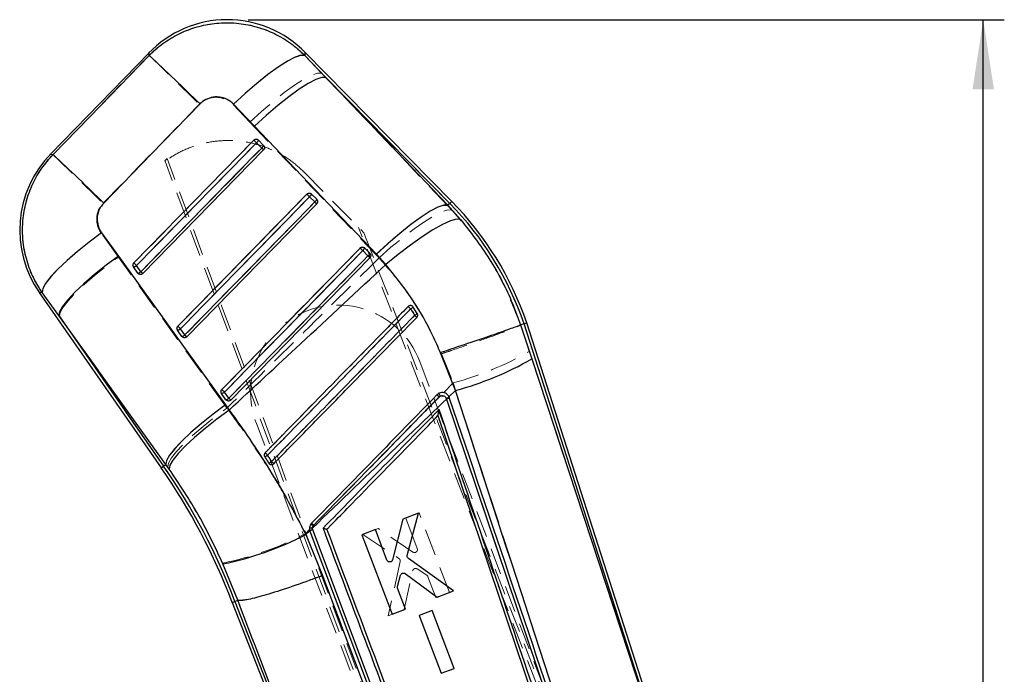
# Paper-space layout 'Folha2' of a CAD drawing. Header units: millimetres. Extents: x 0 to 500, y 59 to 259.
# Tile 16 of 24: x 254 to 301, y 228 to 259. Entities that reach past the tile are written whole.
import ezdxf

# ---------------------------------------------------------------- set-up
doc = ezdxf.new("R2010")
doc.units = ezdxf.units.MM
doc.linetypes.add('HIDDEN', pattern=[1.905, 1.27, -0.635])
doc.layers.add('FORMATO', color=179, linetype='Continuous')
doc.styles.add('SLDTEXTSTYLE0', font='TXT', dxfattribs={"width": 0.75})
doc.dimstyles.new('SLDDIMSTYLE9', dxfattribs={"dimtxt": 3.5, "dimasz": 3.302, "dimexe": 0, "dimexo": 0.0625, "dimgap": 0.875, "dimtad": 1, "dimdec": 0, "dimlfac": 2, "dimrnd": 1e-09, "dimzin": 12, "dimdsep": 46, "dimtxsty": 'SLDTEXTSTYLE0', "dimsah": 1, "dimcen": 0.09, "dimadec": 0, "dimazin": 3, "dimtfac": 1, "dimtofl": 0, "dimtmove": 0, "dimatfit": 3, "dimfxl": 0, "dimfrac": 2, "dimtolj": 1, "dimtzin": 12, "dimarcsym": 0})

# ---------------------------------------------------------------- blocks, each defined once
blk = doc.blocks.new('_D_15')
at = {"layer": 'FORMATO'}
for p, q in [((264.761, 259.468), (300.648, 259.468)), ((299.648, 146.015), (299.648, 259.468)), ((260.266, 146.015), (300.648, 146.015))]:
    blk.add_line(p, q, dxfattribs=at)
for points in [[(299.648, 259.468), (299.14, 256.166), (300.156, 256.166)], [(299.648, 146.015), (300.156, 149.317), (299.14, 149.317)]]:
    blk.add_solid(points, dxfattribs=at)
at = {"layer": 'FORMATO', "insert": (295.137, 192.963), "char_height": 3.5, "attachment_point": 1, "rotation": 90, "style": 'SLDTEXTSTYLE0'}
blk.add_mtext('227', dxfattribs=at)

psp = doc.layouts.new('Folha2')

# ---------------------------------------------------------------- linework, layer by layer
at = {"color": 7, "linetype": 'Continuous', "lineweight": 25}
for p, q in [((260.049, 257.899), (255.372, 253.087)), ((267.439, 257.775), (268.435, 256.729)), ((274.417, 250.844), (267.451, 257.922)), ((268.435, 256.729), (274.227, 250.657)), ((274.32, 250.749), (268.435, 256.729)), ((265.06, 254.409), (264.062, 255.452)), ((270.852, 248.339), (265.06, 254.409)), ((259.33, 247.923), (265.024, 253.751)), ((265.15, 253.627), (265.398, 253.375)), ((265.24, 253.753), (265.488, 253.501)), ((265.488, 253.501), (265.498, 253.489)), ((265.488, 253.288), (259.751, 247.417)), ((267.67, 251.066), (267.918, 250.814)), ((267.761, 251.192), (268.009, 250.94)), ((268.009, 250.727), (261.84, 244.413)), ((268.009, 250.94), (268.019, 250.928)), ((274.32, 250.749), (274.227, 250.657)), ((274.227, 250.657), (274.834, 249.985)), ((257.798, 249.353), (258.592, 248.248)), ((258.592, 248.248), (263.673, 241.185)), ((270.191, 248.504), (270.439, 248.252)), ((270.281, 248.63), (270.53, 248.378)), ((270.53, 248.378), (270.54, 248.366)), ((271.293, 247.848), (270.852, 248.339)), ((259.518, 247.436), (259.313, 247.731)), ((259.661, 247.504), (259.456, 247.799)), ((270.53, 248.165), (263.929, 241.41)), ((259.542, 247.409), (259.518, 247.436)), ((254.834, 246.524), (260.623, 238.2)), ((255.768, 245.419), (254.972, 246.523)), ((260.846, 238.355), (255.768, 245.419)), ((255.768, 245.419), (260.734, 238.278)), ((272.586, 245.828), (272.572, 245.846)), ((272.781, 245.52), (272.586, 245.828)), ((277.849, 245.031), (277.687, 244.977)), ((277.687, 244.977), (277.687, 244.977)), ((277.687, 244.977), (278.214, 243.361)), ((277.849, 245.031), (277.978, 245.074)), ((285.783, 220.346), (277.849, 245.031)), ((286.811, 217.592), (277.978, 245.074)), ((261.607, 244.432), (261.402, 244.728)), ((261.75, 244.5), (261.544, 244.796)), ((261.631, 244.406), (261.607, 244.432)), ((274.594, 241.867), (273.884, 243.657)), ((278.214, 243.361), (285.783, 220.346)), ((263.696, 241.429), (263.49, 241.724)), ((263.839, 241.497), (263.633, 241.792)), ((274.594, 241.867), (274.285, 241.57)), ((263.673, 241.185), (263.85, 240.936)), ((263.72, 241.402), (263.696, 241.429)), ((274.153, 241.482), (274.163, 241.452)), ((274.163, 241.452), (282.214, 217.593)), ((274.306, 241.522), (274.285, 241.57)), ((274.316, 241.492), (274.306, 241.522)), ((273.764, 240.67), (273.763, 240.671)), ((273.764, 240.67), (281.477, 217.799)), ((265.734, 238.415), (265.757, 238.387)), ((260.734, 238.278), (260.846, 238.355)), ((261.002, 238.136), (260.846, 238.355)), ((272.101, 235.758), (271.606, 233.826)), ((272.833, 236.037), (272.101, 235.758)), ((272.306, 234.036), (272.833, 236.037)), ((267.68, 235.21), (267.49, 235.027)), ((267.68, 235.21), (267.685, 235.193)), ((267.685, 235.193), (275.298, 214.936)), ((267.819, 235.257), (267.806, 235.332)), ((275.435, 215.002), (267.819, 235.257)), ((270.792, 235.26), (270.15, 235.016)), ((271.342, 233.812), (270.792, 235.26)), ((267.49, 235.027), (268.278, 233.077)), ((270.15, 235.016), (271.583, 231.244)), ((274.494, 232.351), (272.358, 233.889)), ((264.261, 231.903), (263.558, 233.634)), ((271.845, 232.562), (271.991, 233.096)), ((272.207, 233.172), (273.732, 232.061)), ((272.225, 231.488), (271.85, 232.477)), ((273.732, 232.061), (274.494, 232.351)), ((264.126, 231.85), (264.261, 231.903)), ((264.126, 231.85), (271.06, 214.083)), ((264.262, 231.903), (264.261, 231.903)), ((263.999, 231.802), (271.73, 211.992)), ((271.583, 231.244), (272.225, 231.488)), ((273.482, 231.415), (272.869, 231.182)), ((274.525, 228.672), (273.482, 231.415)), ((272.869, 231.182), (273.911, 228.439)), ((273.911, 228.439), (274.525, 228.672))]:
    psp.add_line(p, q, dxfattribs=at)
at = {"color": 8, "linetype": 'Continuous', "lineweight": 25}
for p, q in [((260.059, 257.775), (260.049, 257.899)), ((267.451, 257.922), (267.439, 257.775)), ((255.372, 253.087), (255.49, 253.068)), ((274.32, 250.749), (274.417, 250.844)), ((254.972, 246.523), (254.834, 246.524)), ((260.623, 238.2), (260.734, 238.278)), ((263.999, 231.802), (264.126, 231.85))]:
    psp.add_line(p, q, dxfattribs=at)
at = {"color": 7, "linetype": 'HIDDEN', "lineweight": 18}
for p, q in [((260.049, 257.899), (260.059, 257.77)), ((267.439, 257.769), (267.451, 257.922)), ((268.236, 256.931), (267.439, 257.769)), ((268.236, 256.931), (274.32, 250.749)), ((274.222, 250.652), (268.236, 256.931)), ((257.873, 250.753), (262.443, 255.455)), ((264.035, 255.437), (264.834, 254.601)), ((264.834, 254.601), (270.82, 248.322)), ((265.024, 253.751), (259.33, 247.923)), ((265.151, 253.628), (259.456, 247.8)), ((259.662, 247.504), (265.399, 253.376)), ((265.399, 253.376), (265.151, 253.628)), ((265.488, 253.501), (265.24, 253.753)), ((265.488, 253.288), (265.399, 253.376)), ((265.495, 253.494), (265.488, 253.501)), ((255.49, 253.068), (255.372, 253.087)), ((260.797, 252.771), (260.902, 252.878)), ((276.495, 210.804), (260.902, 252.878)), ((276.355, 210.752), (260.806, 252.748)), ((267.39, 252.253), (267.426, 252.216)), ((267.426, 252.216), (270.24, 249.357)), ((267.545, 251.19), (261.419, 244.92)), ((267.671, 251.066), (261.545, 244.796)), ((267.919, 250.814), (267.671, 251.066)), ((268.009, 250.94), (267.761, 251.192)), ((268.016, 250.932), (268.009, 250.94)), ((274.32, 250.749), (274.222, 250.652)), ((274.428, 250.433), (274.222, 250.652)), ((274.417, 250.844), (274.32, 250.749)), ((284.01, 213.661), (269.996, 249.605)), ((258.592, 248.201), (257.774, 249.341)), ((270.24, 249.357), (284.148, 213.715)), ((263.647, 241.172), (258.592, 248.201)), ((270.066, 248.628), (266.562, 245.042)), ((270.44, 248.253), (270.192, 248.505)), ((270.529, 248.378), (270.281, 248.63)), ((270.536, 248.371), (270.529, 248.378)), ((270.82, 248.322), (270.97, 248.162)), ((259.313, 247.731), (259.519, 247.435)), ((259.456, 247.8), (259.662, 247.504)), ((259.519, 247.435), (259.547, 247.405)), ((259.751, 247.417), (259.662, 247.504)), ((254.834, 246.524), (254.971, 246.523)), ((254.971, 246.523), (255.792, 245.385)), ((272.35, 245.851), (272.362, 245.86)), ((260.734, 238.278), (255.792, 245.385)), ((255.792, 245.385), (260.846, 238.355)), ((278.099, 243.716), (277.688, 244.977)), ((277.849, 245.031), (285.71, 220.575)), ((261.402, 244.728), (261.607, 244.432)), ((261.545, 244.796), (261.751, 244.501)), ((261.607, 244.432), (261.635, 244.402)), ((265.65, 244.108), (263.508, 241.916)), ((273.929, 243.605), (274.483, 242.225)), ((272.901, 243.244), (284.131, 213.709)), ((274.026, 241.758), (274.483, 242.225)), ((263.491, 241.724), (263.696, 241.428)), ((263.634, 241.793), (263.84, 241.497)), ((263.696, 241.428), (263.724, 241.398)), ((273.869, 241.599), (273.815, 241.559)), ((263.748, 241.031), (263.647, 241.172)), ((276.373, 210.759), (265.143, 240.294)), ((265.765, 238.38), (265.734, 238.415)), ((260.734, 238.278), (260.623, 238.2)), ((260.734, 238.278), (260.846, 238.355)), ((260.846, 238.355), (260.935, 238.231)), ((272.873, 236.052), (272.231, 235.808)), ((274.308, 232.28), (272.873, 236.052)), ((272.231, 235.808), (272.782, 234.359)), ((272.782, 234.359), (272.231, 235.808)), ((267.473, 235.067), (267.667, 235.265)), ((267.863, 235.471), (267.839, 235.441)), ((270.922, 235.31), (270.19, 235.032)), ((272.576, 234.195), (270.922, 235.31)), ((270.19, 235.032), (271.913, 233.887)), ((272.576, 234.195), (272.611, 234.179)), ((271.972, 233.742), (271.397, 231.174)), ((263.541, 233.668), (264.26, 231.902)), ((272.159, 231.463), (272.561, 233.306)), ((272.772, 233.393), (273.236, 233.091)), ((273.29, 233.024), (273.666, 232.036)), ((273.666, 232.036), (273.29, 233.024)), ((264.126, 231.85), (263.999, 231.802)), ((264.126, 231.85), (264.26, 231.902)), ((270.99, 214.261), (264.126, 231.85)), ((264.26, 231.902), (264.26, 231.902)), ((273.666, 232.036), (274.308, 232.28)), ((271.397, 231.174), (272.159, 231.463)), ((272.159, 231.463), (271.397, 231.174)), ((273.482, 231.415), (272.868, 231.182)), ((274.525, 228.672), (273.482, 231.415)), ((272.868, 231.182), (273.911, 228.439)), ((273.911, 228.439), (272.868, 231.182)), ((273.911, 228.439), (274.525, 228.672))]:
    psp.add_line(p, q, dxfattribs=at)
at = {"color": 7, "linetype": 'Continuous', "lineweight": 25, "flags": 128}
for points in [[(255.49, 253.068), (257.755, 255.401), (260.059, 257.775)], [(267.439, 257.775), (267.255, 257.779), (266.977, 257.685), (266.615, 257.496), (266.182, 257.219), (265.692, 256.862), (265.164, 256.439), (264.614, 255.963), (264.062, 255.452)], [(268.435, 256.729), (268.247, 256.729), (267.968, 256.633), (267.605, 256.442), (267.172, 256.165), (266.684, 255.809), (266.157, 255.388), (265.609, 254.916), (265.06, 254.409)], [(262.469, 255.468), (260.164, 253.097), (257.897, 250.765)], [(259.456, 247.799), (259.668, 248.017), (260.52, 248.888), (263.924, 252.373), (265.15, 253.627)], [(265.398, 253.375), (265.185, 253.157), (264.334, 252.286), (260.929, 248.801), (259.661, 247.504)], [(261.419, 244.92), (261.632, 245.138), (262.483, 246.009), (265.888, 249.493), (267.545, 251.19)], [(261.544, 244.796), (261.757, 245.014), (262.608, 245.885), (266.013, 249.37), (267.67, 251.066)], [(267.918, 250.814), (267.706, 250.596), (266.854, 249.725), (263.45, 246.24), (261.75, 244.5)], [(274.227, 250.657), (274.039, 250.657), (273.759, 250.561), (273.396, 250.371), (272.964, 250.094), (272.476, 249.739), (271.949, 249.318), (271.401, 248.846), (270.852, 248.339)], [(274.834, 249.985), (274.645, 249.997), (274.357, 249.916), (273.98, 249.746), (273.526, 249.491), (273.012, 249.162), (272.456, 248.768), (271.876, 248.325), (271.293, 247.848)], [(257.798, 249.353), (257.208, 248.911), (256.654, 248.467), (256.154, 248.034), (255.726, 247.629), (255.385, 247.264), (255.14, 246.951), (255.001, 246.701), (254.972, 246.523)], [(258.592, 248.248), (258.005, 247.808), (257.454, 247.365), (256.957, 246.934), (256.53, 246.529), (256.188, 246.164), (255.942, 245.851), (255.801, 245.6), (255.768, 245.419)], [(263.508, 241.916), (263.721, 242.134), (264.572, 243.005), (267.976, 246.49), (270.066, 248.628)], [(263.633, 241.792), (263.846, 242.01), (264.697, 242.881), (268.102, 246.366), (270.191, 248.504)], [(270.439, 248.252), (270.226, 248.034), (269.375, 247.163), (265.97, 243.678), (263.839, 241.497)], [(263.673, 241.185), (263.086, 240.744), (262.534, 240.301), (262.036, 239.87), (261.609, 239.465), (261.267, 239.1), (261.021, 238.787), (260.879, 238.535), (260.846, 238.355)], [(263.85, 240.936), (263.26, 240.501), (262.705, 240.064), (262.204, 239.637), (261.774, 239.237), (261.429, 238.876), (261.181, 238.565), (261.037, 238.316), (261.002, 238.136)]]:
    psp.add_lwpolyline(points, dxfattribs=at)
at = {"color": 7, "linetype": 'HIDDEN', "lineweight": 18, "flags": 128}
for points in [[(260.059, 257.77), (257.756, 255.4), (255.49, 253.068)], [(260.059, 257.77), (260.134, 257.698), (260.285, 257.551), (260.509, 257.334), (260.799, 257.053), (261.147, 256.714), (261.545, 256.328), (261.981, 255.904), (262.443, 255.455)], [(267.439, 257.769), (267.251, 257.774), (266.97, 257.68), (266.604, 257.49), (266.167, 257.211), (265.674, 256.853), (265.142, 256.427), (264.589, 255.95), (264.035, 255.437)], [(264.834, 254.601), (265.386, 255.111), (265.937, 255.586), (266.468, 256.009), (266.96, 256.367), (267.397, 256.646), (267.763, 256.837), (268.046, 256.933), (268.236, 256.931)], [(265.151, 253.628), (265.129, 253.648), (265.108, 253.669), (265.088, 253.688), (265.07, 253.707), (265.054, 253.722), (265.04, 253.735), (265.03, 253.745), (265.024, 253.751)], [(255.49, 253.068), (255.564, 252.996), (255.715, 252.849), (255.939, 252.632), (256.229, 252.351), (256.577, 252.012), (256.975, 251.626), (257.41, 251.203), (257.873, 250.753)], [(267.671, 251.066), (267.65, 251.087), (267.629, 251.107), (267.609, 251.127), (267.591, 251.145), (267.574, 251.161), (267.561, 251.174), (267.551, 251.184), (267.545, 251.19)], [(261.751, 244.501), (261.964, 244.719), (262.815, 245.59), (266.22, 249.075), (267.919, 250.814)], [(268.009, 250.727), (268.007, 250.728), (268.002, 250.733), (267.994, 250.741), (267.984, 250.751), (267.97, 250.764), (267.955, 250.78), (267.938, 250.796), (267.919, 250.814)], [(270.82, 248.322), (271.372, 248.832), (271.923, 249.307), (272.454, 249.731), (272.946, 250.088), (273.383, 250.367), (273.749, 250.558), (274.032, 250.654), (274.222, 250.652)], [(270.97, 248.162), (271.533, 248.663), (272.095, 249.128), (272.636, 249.543), (273.137, 249.892), (273.581, 250.163), (273.952, 250.348), (274.238, 250.439), (274.428, 250.433)], [(254.971, 246.523), (254.999, 246.701), (255.136, 246.949), (255.378, 247.261), (255.717, 247.624), (256.141, 248.027), (256.636, 248.458), (257.187, 248.9), (257.774, 249.341)], [(255.792, 245.385), (255.824, 245.565), (255.964, 245.815), (256.207, 246.127), (256.545, 246.49), (256.968, 246.892), (257.461, 247.321), (258.009, 247.762), (258.592, 248.201)], [(270.192, 248.505), (269.979, 248.287), (269.128, 247.416), (265.723, 243.931), (263.634, 241.793)], [(263.84, 241.497), (264.053, 241.715), (264.904, 242.586), (268.309, 246.071), (270.44, 248.253)], [(270.066, 248.628), (270.072, 248.622), (270.082, 248.612), (270.095, 248.599), (270.111, 248.584), (270.13, 248.566), (270.15, 248.546), (270.171, 248.525), (270.192, 248.505)], [(270.44, 248.253), (270.458, 248.235), (270.475, 248.218), (270.491, 248.203), (270.504, 248.19), (270.515, 248.179), (270.523, 248.172), (270.528, 248.167), (270.53, 248.165)], [(259.456, 247.8), (259.435, 247.821), (259.414, 247.841), (259.394, 247.861), (259.376, 247.879), (259.36, 247.895), (259.346, 247.908), (259.336, 247.917), (259.33, 247.923)], [(261.545, 244.796), (261.524, 244.817), (261.503, 244.838), (261.483, 244.857), (261.465, 244.875), (261.448, 244.891), (261.435, 244.904), (261.425, 244.914), (261.419, 244.92)], [(261.84, 244.413), (261.839, 244.415), (261.834, 244.42), (261.826, 244.428), (261.815, 244.438), (261.802, 244.451), (261.786, 244.466), (261.769, 244.483), (261.751, 244.501)], [(263.508, 241.916), (263.514, 241.91), (263.524, 241.901), (263.537, 241.888), (263.553, 241.872), (263.572, 241.854), (263.592, 241.834), (263.613, 241.814), (263.634, 241.793)], [(263.84, 241.497), (263.858, 241.479), (263.875, 241.463), (263.891, 241.448), (263.904, 241.435), (263.915, 241.424), (263.923, 241.416), (263.928, 241.412), (263.929, 241.41)], [(260.846, 238.355), (260.878, 238.535), (261.018, 238.785), (261.261, 239.097), (261.6, 239.46), (262.023, 239.863), (262.516, 240.292), (263.063, 240.733), (263.647, 241.172)], [(260.935, 238.231), (260.968, 238.411), (261.109, 238.66), (261.354, 238.97), (261.694, 239.331), (262.118, 239.731), (262.613, 240.157), (263.162, 240.595), (263.748, 241.031)]]:
    psp.add_lwpolyline(points, dxfattribs=at)
at = {"color": 7, "linetype": 'Continuous', "lineweight": 25}
for centre, radius, start, end in [((263.761, 254.292), 5.177, 44.2203, 136.2054), ((162.314, 153.215), 143.132, 45.5938, 46.92914), ((272.341, 261.049), 10.334, 224.9243, 225.9014), ((265.003, 253.828), 0.249, 306.1902, 342.4379), ((265.251, 253.576), 0.249, 306.1905, 342.4378), ((268.583, 256.596), 4.53, 225.3127, 226.8997), ((259.084, 249.479), 5.176, 135.4353, 215.1619), ((158.161, 148.936), 142.536, 45.59494, 46.93396), ((274.527, 258.145), 9.856, 224.8884, 225.9129), ((267.523, 251.267), 0.249, 306.1933, 342.4354), ((267.771, 251.015), 0.249, 306.1936, 342.435), ((270.963, 253.89), 4.328, 225.2963, 226.9574), ((263.561, 240.16), 15.096, 18.8234, 44.5411), ((263.561, 240.16), 15.231, 18.8175, 44.5411), ((276.837, 255.367), 9.553, 224.8638, 225.9208), ((270.044, 248.705), 0.249, 306.1959, 342.4317), ((270.292, 248.453), 0.249, 306.1962, 342.4313), ((273.393, 251.236), 4.198, 225.285, 226.9971), ((259.273, 247.998), 0.27, 278.4897, 312.6297), ((266.617, 255.191), 10.292, 224.921, 225.9026), ((259.479, 247.702), 0.27, 278.4888, 312.6301), ((262.823, 250.7), 4.496, 225.3106, 226.9082), ((286.609, 260.257), 20.27, 225.2934, 225.758), ((272.245, 246.143), 0.464, 298.5394, 317.2), ((272.399, 245.924), 0.556, 297.7753, 313.3214), ((285.638, 258.66), 18.532, 225.5421, 225.98), ((261.362, 244.994), 0.269, 278.4812, 312.6337), ((268.374, 251.847), 9.817, 224.885, 225.914), ((261.567, 244.699), 0.269, 278.4805, 312.634), ((264.775, 247.556), 4.3, 225.2943, 226.965), ((270.58, 256.726), 15.392, 285.1189, 299.7351), ((263.451, 241.991), 0.269, 278.4744, 312.6367), ((270.255, 248.631), 9.519, 224.8607, 225.9218), ((268.875, 236.549), 7.037, 45.3824, 46.5319), ((263.656, 241.695), 0.269, 278.4738, 312.6369), ((266.777, 244.464), 4.176, 225.2833, 227.0037), ((274.371, 240.957), 0.568, 96.5487, 112.4981), ((274.378, 240.934), 0.561, 96.395, 112.547), ((287.797, 261.475), 31.683, 225.4239, 225.7166), ((265.305, 239.306), 0.632, 291.876, 305.9194), ((265.412, 239.136), 0.79, 294.0414, 305.2362), ((295.014, 268.252), 41.655, 225.5982, 225.7967), ((236.255, 221.253), 29.682, 20.818, 34.8178), ((236.255, 221.253), 29.818, 20.8192, 34.8178), ((267.764, 234.805), 0.528, 85.5116, 101.1029), ((267.939, 234.836), 0.438, 105.9339, 125.3375), ((263.894, 231.456), 5.646, 45.3227, 46.7309), ((260.618, 248.175), 14.836, 281.4308, 297.5941)]:
    psp.add_arc(centre, radius, start, end, dxfattribs=at)
at = {"color": 7, "linetype": 'HIDDEN', "lineweight": 18}
for centre, radius, start, end in [((265.009, 253.823), 0.241, 305.9595, 343.2043), ((265.257, 253.571), 0.241, 305.9596, 343.2043), ((267.53, 251.261), 0.241, 305.9605, 343.2036), ((267.778, 251.009), 0.241, 305.9605, 343.2035), ((263.561, 240.16), 15.096, 18.8234, 44.5411), ((270.05, 248.7), 0.241, 305.9613, 343.2025), ((270.298, 248.448), 0.241, 305.9613, 343.2024), ((259.271, 248.002), 0.274, 278.7414, 312.5304), ((259.477, 247.706), 0.274, 278.7412, 312.5305), ((269.022, 241.769), 4.15, 20.8178, 126.9626), ((253.926, 226.83), 26.48, 45.5621, 45.9135), ((272.191, 246.227), 0.562, 299.3318, 314.6847), ((272.458, 245.745), 0.152, 33.0918, 45.1549), ((272.32, 246.053), 0.705, 298.5792, 310.8027), ((260.753, 233.209), 17.063, 45.2801, 45.7629), ((261.36, 244.998), 0.274, 278.739, 312.5315), ((261.566, 244.703), 0.274, 278.7388, 312.5316), ((269.022, 241.769), 4.15, 145.2927, 200.8178), ((270.451, 257.134), 15.445, 285.1336, 299.6848), ((263.449, 241.995), 0.274, 278.737, 312.5323), ((268.538, 236.206), 7.517, 45.4054, 46.4671), ((275.141, 242.276), 1.441, 202.4737, 208.035), ((263.655, 241.699), 0.274, 278.7368, 312.5324), ((274.369, 240.96), 0.565, 96.4698, 112.5222), ((251.151, 223.993), 20.738, 45.5386, 45.9847), ((265.28, 239.345), 0.678, 292.5687, 305.692), ((265.375, 239.195), 0.859, 294.6973, 305.0192), ((256.198, 228.551), 13.868, 45.1927, 45.7909), ((236.255, 221.253), 29.818, 20.8192, 34.8178), ((267.939, 234.835), 0.439, 105.943, 125.3175), ((266.977, 234.203), 1.509, 55.1551, 60.427), ((263.434, 230.985), 6.304, 45.3586, 46.6165), ((260.575, 248.226), 14.857, 281.5168, 297.6661), ((272.697, 233.275), 0.14, 131.622, 167.2704), ((273.161, 232.976), 0.138, 20.8206, 56.9163)]:
    psp.add_arc(centre, radius, start, end, dxfattribs=at)
at = {"color": 7, "linetype": 'Continuous', "lineweight": 25}
for points, knots in [([(260.059, 257.775), (260.137, 257.851), (260.418, 258.127), (260.965, 258.537), (261.721, 258.936), (262.529, 259.2), (263.4, 259.337), (264.296, 259.32), (265.186, 259.143), (266.012, 258.826), (266.783, 258.377), (267.221, 257.976), (267.439, 257.775)], [0, 0, 0, 0, 0.039753, 0.144191, 0.24863, 0.351139, 0.453648, 0.569709, 0.676652, 0.783597, 0.891798, 1, 1, 1, 1]), ([(264.062, 255.452), (264.06, 255.455), (263.97, 255.547), (263.761, 255.702), (263.448, 255.797), (263.131, 255.806), (262.822, 255.734), (262.59, 255.588), (262.486, 255.485), (262.469, 255.468)], [0, 0, 0, 0, 0.005216, 0.2197869, 0.4346524, 0.5507193, 0.7539121, 0.9604734, 1, 1, 1, 1]), ([(265.024, 253.751), (265.026, 253.753), (265.041, 253.768), (265.073, 253.788), (265.124, 253.8), (265.175, 253.795), (265.214, 253.776), (265.233, 253.759), (265.24, 253.753)], [0, 0, 0, 0, 0.041061, 0.252958, 0.464854, 0.676751, 0.888648, 1, 1, 1, 1]), ([(265.498, 253.489), (265.508, 253.475), (265.527, 253.446), (265.534, 253.393), (265.525, 253.341), (265.505, 253.307), (265.491, 253.291), (265.488, 253.288)], [0, 0, 0, 0, 0.237461, 0.474996, 0.710439, 0.942245, 1, 1, 1, 1]), ([(254.972, 246.523), (254.837, 246.736), (254.54, 247.204), (254.233, 248.008), (254.033, 248.979), (254.032, 249.957), (254.215, 250.892), (254.512, 251.687), (254.931, 252.429), (255.304, 252.855), (255.49, 253.068)], [0, 0, 0, 0, 0.1063101, 0.2335372, 0.360763, 0.5233608, 0.6423492, 0.7613371, 0.8806684, 1, 1, 1, 1]), ([(267.545, 251.19), (267.547, 251.192), (267.562, 251.206), (267.594, 251.227), (267.645, 251.239), (267.696, 251.233), (267.735, 251.215), (267.754, 251.198), (267.761, 251.192)], [0, 0, 0, 0, 0.0421297, 0.2540185, 0.4659072, 0.6777959, 0.8896846, 1, 1, 1, 1]), ([(257.897, 250.765), (257.819, 250.671), (257.742, 250.576), (257.639, 250.356), (257.583, 250.154), (257.588, 249.818), (257.667, 249.554), (257.768, 249.399), (257.798, 249.353)], [0, 0, 0, 0, 0.235156, 0.236247, 0.472332, 0.635247, 0.891621, 1, 1, 1, 1]), ([(268.019, 250.928), (268.029, 250.913), (268.047, 250.884), (268.055, 250.831), (268.046, 250.78), (268.026, 250.745), (268.012, 250.73), (268.009, 250.727)], [0, 0, 0, 0, 0.237748, 0.475571, 0.711294, 0.943373, 1, 1, 1, 1]), ([(274.834, 249.985), (275.309, 249.375), (276.272, 248.138), (277.163, 246.403), (277.563, 245.316), (277.687, 244.977)], [0, 0, 0, 0, 0.4014112, 0.8137053, 1, 1, 1, 1]), ([(270.066, 248.628), (270.068, 248.63), (270.083, 248.645), (270.115, 248.665), (270.166, 248.677), (270.217, 248.671), (270.256, 248.653), (270.275, 248.636), (270.281, 248.63)], [0, 0, 0, 0, 0.0428662, 0.2547494, 0.4666325, 0.6785157, 0.8903989, 1, 1, 1, 1]), ([(270.54, 248.366), (270.549, 248.351), (270.568, 248.322), (270.576, 248.269), (270.566, 248.218), (270.547, 248.184), (270.532, 248.168), (270.53, 248.165)], [0, 0, 0, 0, 0.237945, 0.475964, 0.711881, 0.944147, 1, 1, 1, 1]), ([(259.313, 247.731), (259.31, 247.735), (259.298, 247.753), (259.285, 247.791), (259.286, 247.842), (259.301, 247.889), (259.321, 247.913), (259.33, 247.923)], [0, 0, 0, 0, 0.071499, 0.315234, 0.558969, 0.802703, 1, 1, 1, 1]), ([(263.85, 240.936), (264.979, 241.983), (267.461, 244.285), (269.941, 246.591), (271.293, 247.848)], [0, 0, 0, 0, 0.4546368, 1, 1, 1, 1]), ([(273.884, 243.657), (273.766, 243.926), (273.378, 244.811), (272.557, 246.259), (271.718, 247.314), (271.293, 247.848)], [0, 0, 0, 0, 0.177384, 0.583975, 1, 1, 1, 1]), ([(259.751, 247.417), (259.739, 247.406), (259.713, 247.384), (259.663, 247.37), (259.612, 247.371), (259.57, 247.387), (259.549, 247.403), (259.542, 247.409)], [0, 0, 0, 0, 0.217807, 0.435567, 0.654711, 0.877067, 1, 1, 1, 1]), ([(272.572, 245.846), (272.559, 245.857), (272.534, 245.881), (272.485, 245.897), (272.433, 245.897), (272.385, 245.881), (272.361, 245.861), (272.35, 245.851)], [0, 0, 0, 0, 0.205315, 0.410629, 0.615946, 0.821266, 1, 1, 1, 1]), ([(272.35, 245.851), (272.28, 245.779), (271.926, 245.418), (270.438, 243.895), (268.244, 241.652), (266.335, 239.699), (265.56, 238.907)], [0, 0, 0, 0, 0.030799, 0.15622, 0.657901, 1, 1, 1, 1]), ([(265.676, 238.794), (266.816, 239.959), (268.741, 241.927), (271.005, 244.241), (272.129, 245.39), (272.467, 245.736)], [0, 0, 0, 0, 0.503531, 0.850525, 1, 1, 1, 1]), ([(272.658, 245.432), (271.518, 244.267), (269.592, 242.298), (267.329, 239.984), (266.206, 238.836), (265.868, 238.491)], [0, 0, 0, 0, 0.503778, 0.85093, 1, 1, 1, 1]), ([(272.467, 245.736), (272.491, 245.698), (272.556, 245.598), (272.619, 245.496), (272.658, 245.432)], [0, 0, 0, 0, 0.371182, 1, 1, 1, 1]), ([(272.76, 245.334), (272.771, 245.347), (272.792, 245.374), (272.805, 245.425), (272.803, 245.476), (272.788, 245.505), (272.781, 245.52)], [0, 0, 0, 0, 0.253872, 0.507735, 0.761836, 1, 1, 1, 1]), ([(265.971, 238.39), (266.555, 238.987), (267.723, 240.182), (269.986, 242.496), (271.665, 244.213), (272.76, 245.334)], [0, 0, 0, 0, 0.257988, 0.515977, 1, 1, 1, 1]), ([(277.687, 244.977), (277.609, 244.945), (277.452, 244.88), (276.695, 244.612), (275.648, 244.251), (274.667, 243.919), (274.072, 243.72), (273.906, 243.664), (273.884, 243.657)], [0, 0, 0, 0, 0.228047, 0.456094, 0.684146, 0.912206, 0.988278, 1, 1, 1, 1]), ([(261.402, 244.728), (261.399, 244.732), (261.387, 244.75), (261.374, 244.788), (261.375, 244.839), (261.39, 244.885), (261.41, 244.909), (261.419, 244.92)], [0, 0, 0, 0, 0.072798, 0.31654, 0.560283, 0.804025, 1, 1, 1, 1]), ([(261.84, 244.413), (261.827, 244.403), (261.801, 244.381), (261.752, 244.366), (261.7, 244.368), (261.659, 244.383), (261.638, 244.4), (261.631, 244.406)], [0, 0, 0, 0, 0.2175573, 0.4350682, 0.6539527, 0.8760373, 1, 1, 1, 1]), ([(263.49, 241.724), (263.488, 241.728), (263.476, 241.747), (263.463, 241.784), (263.463, 241.836), (263.479, 241.882), (263.499, 241.906), (263.508, 241.916)], [0, 0, 0, 0, 0.0736724, 0.3174196, 0.5611668, 0.804914, 1, 1, 1, 1]), ([(273.715, 241.656), (272.723, 240.641), (270.74, 238.611), (268.756, 236.582), (267.764, 235.567)], [0, 0, 0, 0, 0.5, 1, 1, 1, 1]), ([(274.224, 241.656), (274.22, 241.659), (274.189, 241.691), (274.117, 241.738), (273.999, 241.769), (273.878, 241.758), (273.78, 241.715), (273.733, 241.672), (273.715, 241.656)], [0, 0, 0, 0, 0.025177, 0.237673, 0.449922, 0.661601, 0.872732, 1, 1, 1, 1]), ([(274.285, 241.57), (274.277, 241.584), (274.26, 241.615), (274.236, 241.642), (274.224, 241.656)], [0, 0, 0, 0, 0.464585, 1, 1, 1, 1]), ([(282.072, 218.829), (281.946, 219.22), (279.466, 226.904), (276.967, 234.58), (274.594, 241.867)], [0, 0, 0, 0, 0.050847, 1, 1, 1, 1]), ([(263.929, 241.41), (263.916, 241.399), (263.89, 241.377), (263.84, 241.363), (263.789, 241.364), (263.748, 241.38), (263.727, 241.396), (263.72, 241.402)], [0, 0, 0, 0, 0.217388, 0.43473, 0.653438, 0.875339, 1, 1, 1, 1]), ([(274.163, 241.452), (273.374, 240.693), (271.254, 238.654), (269.135, 236.613), (267.806, 235.332)], [0, 0, 0, 0, 0.372171, 1, 1, 1, 1]), ([(267.864, 235.47), (268.856, 236.485), (270.84, 238.514), (272.825, 240.543), (273.817, 241.558)], [0, 0, 0, 0, 0.5, 1, 1, 1, 1]), ([(273.817, 241.558), (273.835, 241.573), (273.871, 241.603), (273.94, 241.622), (274.009, 241.618), (274.072, 241.591), (274.125, 241.545), (274.144, 241.503), (274.153, 241.482)], [0, 0, 0, 0, 0.171948, 0.337454, 0.50312, 0.668817, 0.83438, 1, 1, 1, 1]), ([(282.363, 217.631), (282.331, 217.727), (282.169, 218.207), (281.49, 220.221), (278.841, 228.079), (276.32, 235.552), (274.316, 241.492)], [0, 0, 0, 0, 0.0120562, 0.0602811, 0.2531807, 1, 1, 1, 1]), ([(263.85, 240.936), (264.181, 240.477), (264.843, 239.557), (265.78, 238.1), (266.675, 236.591), (267.218, 235.549), (267.49, 235.027)], [0, 0, 0, 0, 0.2461271, 0.493778, 0.7461094, 1, 1, 1, 1]), ([(273.82, 240.964), (272.883, 240.005), (271.046, 238.126), (269.208, 236.246), (268.308, 235.325)], [0, 0, 0, 0, 0.50974, 1, 1, 1, 1]), ([(273.763, 240.671), (273.763, 240.673), (273.763, 240.678), (273.766, 240.705), (273.776, 240.761), (273.795, 240.851), (273.811, 240.925), (273.82, 240.963), (273.82, 240.964)], [0, 0, 0, 0, 0.084206, 0.190691, 0.358766, 0.662835, 0.994688, 1, 1, 1, 1]), ([(281.616, 217.859), (280.331, 221.667), (277.733, 229.369), (275.134, 237.07), (273.82, 240.964)], [0, 0, 0, 0, 0.494427, 1, 1, 1, 1]), ([(268.493, 235.278), (268.53, 235.316), (268.852, 235.645), (270.308, 237.135), (272.027, 238.894), (273.463, 240.363), (273.764, 240.67)], [0, 0, 0, 0, 0.021242, 0.182776, 0.828912, 1, 1, 1, 1]), ([(265.56, 238.907), (265.55, 238.894), (265.529, 238.868), (265.515, 238.819), (265.518, 238.767), (265.531, 238.734), (265.54, 238.719), (265.541, 238.719)], [0, 0, 0, 0, 0.2376091, 0.4890891, 0.7405688, 0.9920464, 1, 1, 1, 1]), ([(265.541, 238.719), (265.594, 238.635), (265.658, 238.534), (265.723, 238.433), (265.734, 238.415)], [0, 0, 0, 0, 0.825968, 1, 1, 1, 1]), ([(265.868, 238.491), (265.841, 238.534), (265.777, 238.635), (265.713, 238.736), (265.676, 238.794)], [0, 0, 0, 0, 0.426009, 1, 1, 1, 1]), ([(265.757, 238.387), (265.771, 238.376), (265.798, 238.355), (265.849, 238.342), (265.901, 238.346), (265.943, 238.365), (265.963, 238.383), (265.971, 238.39)], [0, 0, 0, 0, 0.2163454, 0.4326967, 0.6488903, 0.8648348, 1, 1, 1, 1]), ([(263.558, 233.634), (263.192, 234.407), (262.449, 235.98), (261.49, 237.41), (261.002, 238.136)], [0, 0, 0, 0, 0.492037, 1, 1, 1, 1]), ([(267.764, 235.567), (267.739, 235.535), (267.689, 235.473), (267.658, 235.355), (267.663, 235.265), (267.677, 235.219), (267.68, 235.21)], [0, 0, 0, 0, 0.309936, 0.619854, 0.930287, 1, 1, 1, 1]), ([(267.806, 235.332), (267.806, 235.337), (267.807, 235.366), (267.821, 235.417), (267.849, 235.453), (267.864, 235.47)], [0, 0, 0, 0, 0.115852, 0.557607, 1, 1, 1, 1]), ([(268.308, 235.325), (268.308, 235.325), (268.312, 235.324), (268.337, 235.319), (268.378, 235.31), (268.428, 235.298), (268.464, 235.289), (268.487, 235.282), (268.491, 235.279), (268.493, 235.278)], [0, 0, 0, 0, 0.007094, 0.047099, 0.287224, 0.494903, 0.676266, 0.848547, 1, 1, 1, 1]), ([(268.308, 235.325), (269.551, 232.019), (272.023, 225.446), (274.494, 218.874), (275.722, 215.607)], [0, 0, 0, 0, 0.502927, 1, 1, 1, 1]), ([(275.87, 215.648), (275.85, 215.704), (275.687, 216.137), (274.955, 218.086), (272.517, 224.574), (270.22, 230.683), (268.493, 235.278)], [0, 0, 0, 0, 0.008431, 0.0663, 0.297778, 1, 1, 1, 1]), ([(271.483, 233.723), (271.467, 233.723), (271.436, 233.724), (271.393, 233.744), (271.36, 233.774), (271.348, 233.8), (271.342, 233.812)], [0, 0, 0, 0, 0.260966, 0.52189, 0.783893, 1, 1, 1, 1]), ([(271.606, 233.826), (271.6, 233.812), (271.589, 233.782), (271.556, 233.748), (271.519, 233.728), (271.493, 233.724), (271.483, 233.723)], [0, 0, 0, 0, 0.2728175, 0.5456823, 0.8174437, 1, 1, 1, 1]), ([(272.358, 233.889), (272.347, 233.899), (272.323, 233.92), (272.304, 233.963), (272.299, 234.004), (272.304, 234.027), (272.306, 234.036)], [0, 0, 0, 0, 0.281522, 0.563017, 0.845051, 1, 1, 1, 1]), ([(268.278, 233.077), (268.246, 233.065), (268.038, 232.986), (267.402, 232.751), (266.389, 232.399), (265.328, 232.075), (264.541, 231.884), (264.355, 231.896), (264.262, 231.903)], [0, 0, 0, 0, 0.016508, 0.109289, 0.331969, 0.554646, 0.777323, 1, 1, 1, 1]), ([(268.278, 233.077), (269.463, 229.941), (271.709, 223.994), (273.937, 218.042), (274.989, 215.229)], [0, 0, 0, 0, 0.527435, 1, 1, 1, 1]), ([(271.991, 233.096), (271.997, 233.111), (272.009, 233.141), (272.043, 233.174), (272.084, 233.195), (272.112, 233.197), (272.126, 233.198)], [0, 0, 0, 0, 0.260744, 0.521533, 0.781294, 1, 1, 1, 1]), ([(272.126, 233.198), (272.142, 233.197), (272.171, 233.194), (272.196, 233.179), (272.207, 233.172)], [0, 0, 0, 0, 0.542455, 1, 1, 1, 1]), ([(271.85, 232.477), (271.845, 232.492), (271.837, 232.52), (271.843, 232.549), (271.845, 232.562)], [0, 0, 0, 0, 0.536109, 1, 1, 1, 1]), ([(271.06, 214.083), (269.99, 216.886), (267.725, 222.826), (265.458, 228.766), (264.262, 231.903)], [0, 0, 0, 0, 0.472047, 1, 1, 1, 1])]:
    psp.add_open_spline(points, degree=3, knots=knots, dxfattribs=at)
at = {"color": 7, "linetype": 'HIDDEN', "lineweight": 18}
for points, knots in [([(267.439, 257.769), (267.426, 257.783), (267.198, 258.012), (266.712, 258.413), (265.92, 258.867), (265.062, 259.172), (264.091, 259.34), (263.122, 259.312), (262.199, 259.105), (261.414, 258.786), (260.683, 258.348), (260.267, 257.963), (260.059, 257.77)], [0, 0, 0, 0, 0.006913, 0.117964, 0.229015, 0.338921, 0.448827, 0.587595, 0.690334, 0.793073, 0.896536, 1, 1, 1, 1]), ([(262.443, 255.455), (262.444, 255.455), (262.529, 255.542), (262.729, 255.689), (263.045, 255.786), (263.378, 255.791), (263.726, 255.7), (263.931, 255.526), (264.035, 255.437)], [0, 0, 0, 0, 0.001202, 0.204637, 0.408048, 0.546678, 0.767427, 1, 1, 1, 1]), ([(267.426, 252.216), (267.219, 252.407), (266.799, 252.795), (266.06, 253.23), (265.258, 253.546), (264.42, 253.719), (263.557, 253.75), (262.709, 253.636), (261.886, 253.379), (261.256, 253.063), (260.912, 252.823), (260.806, 252.748)], [0, 0, 0, 0, 0.1165696, 0.2365195, 0.3530891, 0.4730396, 0.5896019, 0.7095451, 0.8260948, 0.9460251, 1, 1, 1, 1]), ([(255.49, 253.068), (255.283, 252.83), (254.891, 252.379), (254.473, 251.599), (254.175, 250.763), (254.03, 249.877), (254.044, 248.972), (254.204, 248.108), (254.503, 247.274), (254.815, 246.773), (254.971, 246.523)], [0, 0, 0, 0, 0.132849, 0.252012, 0.371175, 0.506325, 0.628859, 0.751395, 0.875697, 1, 1, 1, 1]), ([(260.806, 252.748), (260.805, 252.751), (260.802, 252.758), (260.799, 252.766), (260.797, 252.771)], [0, 0, 0, 0, 0.410818, 1, 1, 1, 1]), ([(257.774, 249.341), (257.772, 249.344), (257.698, 249.447), (257.586, 249.679), (257.55, 250.003), (257.599, 250.315), (257.704, 250.559), (257.828, 250.702), (257.873, 250.753)], [0, 0, 0, 0, 0.0066596, 0.2518135, 0.4971834, 0.6319872, 0.8679797, 1, 1, 1, 1]), ([(277.688, 244.978), (277.375, 245.763), (276.824, 247.145), (275.685, 248.965), (274.85, 249.941), (274.428, 250.433)], [0, 0, 0, 0, 0.395136, 0.694843, 1, 1, 1, 1]), ([(270.97, 248.162), (269.96, 247.163), (267.556, 244.783), (265.145, 242.408), (263.748, 241.031)], [0, 0, 0, 0, 0.4199753, 1, 1, 1, 1]), ([(270.97, 248.162), (271.331, 247.748), (272.059, 246.913), (273.085, 245.396), (273.627, 244.245), (273.929, 243.605)], [0, 0, 0, 0, 0.304423, 0.6135, 1, 1, 1, 1]), ([(272.512, 245.885), (272.52, 245.882), (272.54, 245.876), (272.556, 245.861), (272.565, 245.853)], [0, 0, 0, 0, 0.399868, 1, 1, 1, 1]), ([(265.56, 238.907), (265.631, 238.979), (265.986, 239.342), (267.476, 240.866), (269.668, 243.108), (271.576, 245.06), (272.35, 245.851)], [0, 0, 0, 0, 0.031255, 0.156676, 0.658356, 1, 1, 1, 1]), ([(272.466, 245.738), (272.395, 245.665), (272.04, 245.302), (270.55, 243.778), (268.705, 241.891), (266.796, 239.94), (266.023, 239.149), (265.676, 238.794)], [0, 0, 0, 0, 0.031355, 0.156776, 0.65846, 0.846671, 1, 1, 1, 1]), ([(265.868, 238.492), (265.939, 238.564), (266.294, 238.927), (267.784, 240.451), (269.629, 242.337), (271.537, 244.289), (272.31, 245.079), (272.657, 245.434)], [0, 0, 0, 0, 0.031358, 0.156791, 0.658521, 0.846461, 1, 1, 1, 1]), ([(272.657, 245.434), (272.618, 245.498), (272.555, 245.599), (272.49, 245.7), (272.466, 245.738)], [0, 0, 0, 0, 0.6224383, 1, 1, 1, 1]), ([(273.929, 243.605), (273.951, 243.613), (274.108, 243.666), (274.695, 243.864), (275.666, 244.199), (276.707, 244.573), (277.459, 244.86), (277.611, 244.938), (277.688, 244.977)], [0, 0, 0, 0, 0.0117699, 0.0837291, 0.3128053, 0.5418735, 0.7709367, 1, 1, 1, 1]), ([(285.71, 220.575), (284.961, 222.851), (282.425, 230.565), (279.888, 238.279), (278.099, 243.716)], [0, 0, 0, 0, 0.295086, 1, 1, 1, 1]), ([(274.483, 242.225), (276.255, 236.784), (278.768, 229.064), (281.264, 221.339), (282, 219.059)], [0, 0, 0, 0, 0.704943, 1, 1, 1, 1]), ([(274.22, 241.659), (274.246, 241.628), (274.282, 241.586), (274.301, 241.535), (274.306, 241.522)], [0, 0, 0, 0, 0.734553, 1, 1, 1, 1]), ([(267.839, 235.441), (269.45, 237.086), (271.46, 239.138), (273.47, 241.191), (273.869, 241.599)], [0, 0, 0, 0, 0.801399, 1, 1, 1, 1]), ([(273.815, 241.559), (272.823, 240.544), (270.839, 238.515), (268.855, 236.485), (267.863, 235.471)], [0, 0, 0, 0, 0.5, 1, 1, 1, 1]), ([(274.153, 241.482), (274.143, 241.505), (274.123, 241.548), (274.067, 241.594), (274.003, 241.619), (273.933, 241.623), (273.891, 241.607), (273.869, 241.599)], [0, 0, 0, 0, 0.212408, 0.410044, 0.607018, 0.803505, 1, 1, 1, 1]), ([(282.214, 217.593), (280.871, 221.575), (278.184, 229.539), (275.497, 237.501), (274.153, 241.482)], [0, 0, 0, 0, 0.500002, 1, 1, 1, 1]), ([(267.473, 235.067), (267.204, 235.579), (266.663, 236.606), (265.759, 238.115), (264.792, 239.603), (264.096, 240.554), (263.748, 241.031)], [0, 0, 0, 0, 0.246161, 0.493767, 0.746049, 1, 1, 1, 1]), ([(268.308, 235.325), (269.208, 236.246), (271.046, 238.126), (272.883, 240.005), (273.82, 240.963)], [0, 0, 0, 0, 0.490276, 1, 1, 1, 1]), ([(273.82, 240.963), (273.82, 240.963), (273.811, 240.925), (273.795, 240.851), (273.776, 240.761), (273.766, 240.705), (273.763, 240.678), (273.763, 240.673), (273.763, 240.671)], [0, 0, 0, 0, 0.005314, 0.335581, 0.640504, 0.809011, 0.915695, 1, 1, 1, 1]), ([(273.82, 240.963), (275.134, 237.07), (277.733, 229.369), (280.331, 221.667), (281.616, 217.859)], [0, 0, 0, 0, 0.505571, 1, 1, 1, 1]), ([(265.734, 238.415), (265.68, 238.5), (265.616, 238.601), (265.551, 238.702), (265.541, 238.719)], [0, 0, 0, 0, 0.836633, 1, 1, 1, 1]), ([(265.676, 238.794), (265.713, 238.736), (265.777, 238.636), (265.841, 238.535), (265.868, 238.492)], [0, 0, 0, 0, 0.575494, 1, 1, 1, 1]), ([(260.935, 238.231), (261.417, 237.52), (262.396, 236.074), (263.155, 234.479), (263.541, 233.668)], [0, 0, 0, 0, 0.491665, 1, 1, 1, 1]), ([(267.839, 235.441), (267.831, 235.425), (267.811, 235.389), (267.801, 235.324), (267.813, 235.279), (267.818, 235.257)], [0, 0, 0, 0, 0.285722, 0.642875, 1, 1, 1, 1]), ([(267.818, 235.257), (269.088, 231.881), (271.627, 225.129), (274.166, 218.378), (275.435, 215.002)], [0, 0, 0, 0, 0.500007, 1, 1, 1, 1]), ([(268.308, 235.325), (268.308, 235.325), (268.312, 235.324), (268.337, 235.319), (268.378, 235.31), (268.428, 235.298), (268.464, 235.289), (268.487, 235.282), (268.491, 235.279), (268.493, 235.278)], [0, 0, 0, 0, 0.007094, 0.047799, 0.287838, 0.495433, 0.676737, 0.848986, 1, 1, 1, 1]), ([(275.722, 215.606), (274.494, 218.873), (272.023, 225.446), (269.551, 232.019), (268.308, 235.325)], [0, 0, 0, 0, 0.497074, 1, 1, 1, 1]), ([(272.736, 234.199), (272.723, 234.191), (272.696, 234.175), (272.649, 234.169), (272.607, 234.177), (272.585, 234.19), (272.576, 234.195)], [0, 0, 0, 0, 0.270672, 0.541321, 0.812656, 1, 1, 1, 1]), ([(272.782, 234.359), (272.786, 234.344), (272.794, 234.313), (272.787, 234.266), (272.766, 234.226), (272.745, 234.208), (272.736, 234.199)], [0, 0, 0, 0, 0.263726, 0.527496, 0.790107, 1, 1, 1, 1]), ([(272.79, 234.317), (272.79, 234.318), (272.792, 234.333), (272.787, 234.347), (272.782, 234.359)], [0, 0, 0, 0, 0.093474, 1, 1, 1, 1]), ([(271.913, 233.887), (271.925, 233.877), (271.95, 233.857), (271.971, 233.814), (271.977, 233.774), (271.973, 233.75), (271.972, 233.742)], [0, 0, 0, 0, 0.282127, 0.56424, 0.846506, 1, 1, 1, 1]), ([(272.604, 233.38), (272.593, 233.368), (272.573, 233.347), (272.565, 233.319), (272.561, 233.306)], [0, 0, 0, 0, 0.540187, 1, 1, 1, 1]), ([(272.604, 233.38), (272.617, 233.389), (272.642, 233.408), (272.689, 233.417), (272.734, 233.413), (272.76, 233.4), (272.772, 233.393)], [0, 0, 0, 0, 0.258725, 0.517437, 0.776616, 1, 1, 1, 1]), ([(272.64, 233.403), (272.639, 233.402), (272.625, 233.398), (272.614, 233.389), (272.604, 233.38)], [0, 0, 0, 0, 0.09436, 1, 1, 1, 1]), ([(264.26, 231.902), (264.353, 231.896), (264.539, 231.884), (265.326, 232.075), (266.387, 232.399), (267.401, 232.751), (268.038, 232.987), (268.247, 233.066), (268.279, 233.078)], [0, 0, 0, 0, 0.222579, 0.4451579, 0.6677379, 0.8903199, 0.9834989, 1, 1, 1, 1]), ([(274.921, 215.408), (273.91, 218.113), (271.705, 224.006), (269.482, 229.893), (268.279, 233.078)], [0, 0, 0, 0, 0.458903, 1, 1, 1, 1]), ([(264.26, 231.902), (265.476, 228.717), (267.72, 222.836), (269.962, 216.956), (270.99, 214.261)], [0, 0, 0, 0, 0.541607, 1, 1, 1, 1])]:
    psp.add_open_spline(points, degree=3, knots=knots, dxfattribs=at)

# ---------------------------------------------------------------- dimensions: what is measured, and where the dimension line sits
at = {"layer": 'FORMATO'}
dim = psp.add_linear_dim(base=(299.648, 259.468), p1=(259.266, 146.015), p2=(263.761, 259.468), angle=90, dimstyle='SLDDIMSTYLE9', dxfattribs=at)
dim.commit()
dim.dimension.update_dxf_attribs({"geometry": '_D_15', "text_midpoint": (299.648, 196.842), "dimtype": 160})

doc.saveas('drawing.dxf')
